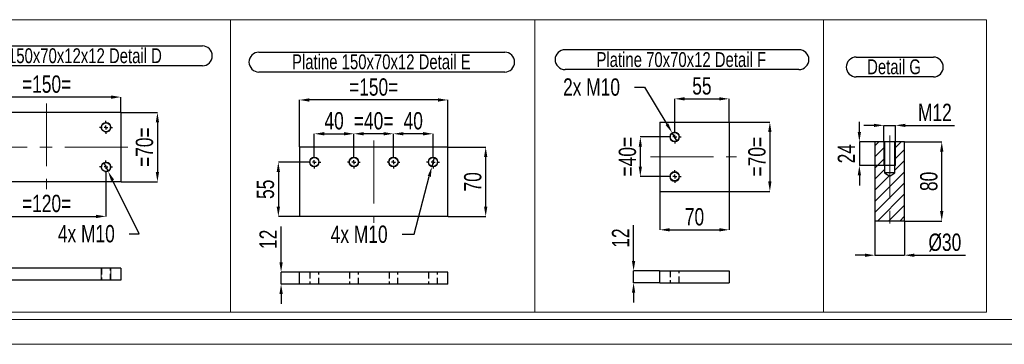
# Model space of a CAD drawing. Header units: millimetres. Extents: x 0 to 1712, y 0 to 594.
# Tile 14 of 18: x 1356 to 1555, y 0 to 66. Entities that reach past the tile are written whole.
import ezdxf

# ---------------------------------------------------------------- set-up
doc = ezdxf.new("R2010")
doc.units = ezdxf.units.MM
doc.header["$PDSIZE"] = -1
doc.linetypes.add('CENTERX2', pattern=[20.32, 12.7, -2.54, 2.54, -2.54])
doc.linetypes.add('HIDDEN', pattern=[1.905, 1.27, -0.635])
for name, color, linetype in [('COTES', 1, 'Continuous'), ('NOTES', 6, 'Continuous'), ('TRAIT-FINS', 9, 'Continuous'), ('TRAIT-MIXTES', 3, 'CENTERX2'), ('TRAIT-TIRET', 2, 'HIDDEN')]:
    doc.layers.add(name, color=color, linetype=linetype)
doc.layers.add('TRAIT-FORT', color=4, linetype='Continuous', lineweight=25)
doc.styles.add('SLDTEXTSTYLE0', font='TXT', dxfattribs={"width": 0.75})
doc.dimstyles.new('SLDDIMSTYLE3', dxfattribs={"dimtxt": 3.5, "dimasz": 2, "dimexe": 0, "dimexo": 0.0625, "dimgap": 0.875, "dimtad": 0, "dimtih": 1, "dimtoh": 1, "dimdec": 0, "dimlfac": 5, "dimrnd": 1e-09, "dimzin": 12, "dimdsep": 46, "dimtxsty": 'SLDTEXTSTYLE0', "dimblk1": 'NONE', "dimsah": 1, "dimcen": 0, "dimadec": 0, "dimazin": 3, "dimtfac": 1, "dimtdec": 0, "dimtmove": 0, "dimatfit": 3, "dimldrblk": 'NONE', "dimfxl": 1, "dimfrac": 2, "dimtolj": 1, "dimtzin": 12, "dimarcsym": 0})
doc.dimstyles.new('SLDDIMSTYLE4', dxfattribs={"dimtxt": 3.5, "dimasz": 2, "dimexe": 0, "dimexo": 0.0625, "dimgap": 0.875, "dimtad": 1, "dimdec": 0, "dimlfac": 5, "dimrnd": 1e-09, "dimzin": 12, "dimdsep": 46, "dimtxsty": 'SLDTEXTSTYLE0', "dimsah": 1, "dimcen": 0.09, "dimadec": 0, "dimazin": 3, "dimtfac": 1, "dimtdec": 0, "dimtmove": 0, "dimatfit": 0, "dimfxl": 1, "dimfrac": 2, "dimtolj": 1, "dimtzin": 12, "dimarcsym": 0})
doc.dimstyles.new('SLDDIMSTYLE5', dxfattribs={"dimtxt": 3.5, "dimasz": 2, "dimexe": 0, "dimexo": 0.0625, "dimgap": 0.875, "dimtad": 1, "dimdec": 0, "dimlfac": 5, "dimrnd": 1e-09, "dimzin": 12, "dimdsep": 46, "dimtxsty": 'SLDTEXTSTYLE0', "dimsah": 1, "dimcen": 0.09, "dimadec": 0, "dimazin": 3, "dimtfac": 1, "dimtdec": 0, "dimtofl": 0, "dimtmove": 0, "dimatfit": 3, "dimfxl": 1, "dimfrac": 2, "dimtolj": 1, "dimtzin": 12, "dimarcsym": 0})

# ---------------------------------------------------------------- blocks, each defined once
blk = doc.blocks.new('*D245')
at = {"layer": 'COTES', "color": 0, "lineweight": -2, "transparency": 16777216}
for p, q in [((1376.5, 46.75), (1383.84, 46.75)), ((1383.84, 44.75), (1383.84, 34.75)), ((1376.5, 32.75), (1383.84, 32.75))]:
    blk.add_line(p, q, dxfattribs=at)
at = {"layer": 'COTES', "color": 0, "transparency": 16777216}
for points in [[(1383.5, 44.75), (1384.17, 44.75), (1383.84, 46.75)], [(1383.5, 34.75), (1384.17, 34.75), (1383.84, 32.75)]]:
    blk.add_solid(points, dxfattribs=at)
at = {"layer": 'Defpoints', "color": 0, "transparency": 16777216}
for p in [(1376.44, 46.75), (1376.44, 32.75), (1383.84, 32.75)]:
    blk.add_point(p, dxfattribs=at)
at = {"layer": 'COTES', "color": 0, "transparency": 16777216, "insert": (1379.46, 39.75), "char_height": 3.5, "attachment_point": 2, "rotation": 90, "style": 'SLDTEXTSTYLE0'}
blk.add_mtext('\\A1;=70=', dxfattribs=at)
blk = doc.blocks.new('*D246')
at = {"layer": 'COTES', "color": 0, "lineweight": -2, "transparency": 16777216}
for p, q in [((1349.44, 34.39), (1349.44, 25.77)), ((1373.44, 34.39), (1373.44, 25.77)), ((1351.44, 25.77), (1371.44, 25.77))]:
    blk.add_line(p, q, dxfattribs=at)
at = {"layer": 'COTES', "color": 0, "transparency": 16777216}
for points in [[(1351.44, 26.1), (1351.44, 25.43), (1349.44, 25.77)], [(1371.44, 26.1), (1371.44, 25.43), (1373.44, 25.77)]]:
    blk.add_solid(points, dxfattribs=at)
at = {"layer": 'Defpoints', "color": 0, "transparency": 16777216}
for p in [(1349.44, 34.45), (1373.44, 34.45), (1373.44, 25.77)]:
    blk.add_point(p, dxfattribs=at)
at = {"layer": 'COTES', "color": 0, "transparency": 16777216, "insert": (1361.44, 30.14), "char_height": 3.5, "attachment_point": 2, "style": 'SLDTEXTSTYLE0'}
blk.add_mtext('\\A1;=120=', dxfattribs=at)
blk = doc.blocks.new('*D247')
at = {"layer": 'COTES', "color": 0, "lineweight": -2, "transparency": 16777216}
for p, q in [((1346.44, 46.81), (1346.44, 49.87)), ((1374.44, 49.87), (1348.44, 49.87)), ((1376.44, 46.81), (1376.44, 49.87))]:
    blk.add_line(p, q, dxfattribs=at)
at = {"layer": 'COTES', "color": 0, "transparency": 16777216}
for points in [[(1348.44, 50.2), (1348.44, 49.53), (1346.44, 49.87)], [(1374.44, 50.2), (1374.44, 49.53), (1376.44, 49.87)]]:
    blk.add_solid(points, dxfattribs=at)
at = {"layer": 'Defpoints', "color": 0, "transparency": 16777216}
for p in [(1346.44, 49.87), (1346.44, 46.75), (1376.44, 46.75)]:
    blk.add_point(p, dxfattribs=at)
at = {"layer": 'COTES', "color": 0, "transparency": 16777216, "insert": (1361.44, 54.24), "char_height": 3.5, "attachment_point": 2, "style": 'SLDTEXTSTYLE0'}
blk.add_mtext('\\A1;=150=', dxfattribs=at)
blk = doc.blocks.new('*D248')
at = {"layer": 'COTES', "color": 0, "lineweight": -2, "transparency": 16777216}
for p, q in [((1372.99, 36.64), (1373.88, 34.85)), ((1380.14, 22.28), (1374.77, 33.06)), ((1378.14, 22.28), (1380.14, 22.28))]:
    blk.add_line(p, q, dxfattribs=at)
at = {"layer": 'COTES', "color": 0, "transparency": 16777216}
blk.add_solid([(1375.07, 33.21), (1374.47, 32.92), (1373.88, 34.85)], dxfattribs=at)
at = {"layer": 'Defpoints', "color": 0, "transparency": 16777216}
for p in [(1372.99, 36.64), (1373.88, 34.85)]:
    blk.add_point(p, dxfattribs=at)
at = {"layer": 'COTES', "color": 0, "transparency": 16777216, "insert": (1363.71, 24.03), "char_height": 3.5, "attachment_point": 1, "style": 'SLDTEXTSTYLE0'}
blk.add_mtext('\\A1;4x M10', dxfattribs=at)
blk = doc.blocks.new('_None')
blk = doc.blocks.new('SW_NOTE_22')
at = {"layer": 'NOTES', "color": 0}
for p, q in [((0, 4.35), (57.11, 4.35)), ((57.11, 0.33), (0, 0.33))]:
    blk.add_line(p, q, dxfattribs=at)
for centre, start, end in [((0, 2.34), 90, 270), ((57.11, 2.34), 270, 90)]:
    blk.add_arc(centre, 2.01, start, end, dxfattribs=at)
at = {"layer": 'NOTES', "color": 0, "insert": (28.36, 3.87), "char_height": 3, "attachment_point": 2, "style": 'SLDTEXTSTYLE0'}
blk.add_mtext('Platine 150x70x12x12 Detail D', dxfattribs=at)
blk = doc.blocks.new('SW_CENTERMARKSYMBOL_59')
at = {"layer": 'TRAIT-MIXTES', "color": 0}
for p, q in [((-0.8, 0), (-1.3, 0)), ((0, 0), (-0.4, 0)), ((0, 0.8), (0, 1.3)), ((0, 0), (0, 0.4)), ((0, 0), (0, -0.4)), ((0, 0), (0.4, 0)), ((0.8, 0), (1.3, 0)), ((0, -0.8), (0, -1.3))]:
    blk.add_line(p, q, dxfattribs=at)
blk = doc.blocks.new('SW_CENTERMARKSYMBOL_60')
at = {"layer": 'TRAIT-MIXTES', "color": 0}
for p, q in [((-0.8, 0), (-1.3, 0)), ((0, 0), (-0.4, 0)), ((0, 0.8), (0, 1.3)), ((0, 0), (0, 0.4)), ((0, 0), (0, -0.4)), ((0, 0), (0.4, 0)), ((0.8, 0), (1.3, 0)), ((0, -0.8), (0, -1.3))]:
    blk.add_line(p, q, dxfattribs=at)
blk = doc.blocks.new('*D263')
at = {"layer": 'COTES', "color": 0, "lineweight": -2, "transparency": 16777216}
for p, q in [((1480.29, 51.9), (1482.29, 51.9)), ((1482.29, 51.9), (1486.86, 44.39)), ((1488.94, 40.97), (1487.9, 42.68))]:
    blk.add_line(p, q, dxfattribs=at)
at = {"layer": 'COTES', "color": 0, "transparency": 16777216}
blk.add_solid([(1487.14, 44.56), (1486.57, 44.22), (1487.9, 42.68)], dxfattribs=at)
at = {"layer": 'Defpoints', "color": 0, "transparency": 16777216}
for p in [(1487.9, 42.68), (1488.94, 40.97)]:
    blk.add_point(p, dxfattribs=at)
at = {"layer": 'COTES', "color": 0, "transparency": 16777216, "insert": (1465.85, 53.65), "char_height": 3.5, "attachment_point": 1, "style": 'SLDTEXTSTYLE0'}
blk.add_mtext('\\A1;2x M10', dxfattribs=at)
blk = doc.blocks.new('*D264')
at = {"layer": 'COTES', "color": 0, "lineweight": -2, "transparency": 16777216}
for p, q in [((1487.06, 41.83), (1481.47, 41.83)), ((1481.47, 39.83), (1481.47, 35.83)), ((1487.06, 33.83), (1481.47, 33.83))]:
    blk.add_line(p, q, dxfattribs=at)
at = {"layer": 'COTES', "color": 0, "transparency": 16777216}
for points in [[(1481.14, 39.83), (1481.8, 39.83), (1481.47, 41.83)], [(1481.14, 35.83), (1481.8, 35.83), (1481.47, 33.83)]]:
    blk.add_solid(points, dxfattribs=at)
at = {"layer": 'Defpoints', "color": 0, "transparency": 16777216}
for p in [(1487.12, 41.83), (1481.47, 33.83), (1487.12, 33.83)]:
    blk.add_point(p, dxfattribs=at)
at = {"layer": 'COTES', "color": 0, "transparency": 16777216, "insert": (1477.1, 37.83), "char_height": 3.5, "attachment_point": 2, "rotation": 90, "style": 'SLDTEXTSTYLE0'}
blk.add_mtext('\\A1;=40=', dxfattribs=at)
blk = doc.blocks.new('*D265')
at = {"layer": 'COTES', "color": 0, "lineweight": -2, "transparency": 16777216}
for p, q in [((1499.48, 44.83), (1507.66, 44.83)), ((1507.66, 42.83), (1507.66, 32.83)), ((1499.48, 30.83), (1507.66, 30.83))]:
    blk.add_line(p, q, dxfattribs=at)
at = {"layer": 'COTES', "color": 0, "transparency": 16777216}
for points in [[(1507.32, 42.83), (1507.99, 42.83), (1507.66, 44.83)], [(1507.32, 32.83), (1507.99, 32.83), (1507.66, 30.83)]]:
    blk.add_solid(points, dxfattribs=at)
at = {"layer": 'Defpoints', "color": 0, "transparency": 16777216}
for p in [(1499.42, 44.83), (1499.42, 30.83), (1507.66, 30.83)]:
    blk.add_point(p, dxfattribs=at)
at = {"layer": 'COTES', "color": 0, "transparency": 16777216, "insert": (1503.28, 37.83), "char_height": 3.5, "attachment_point": 2, "rotation": 90, "style": 'SLDTEXTSTYLE0'}
blk.add_mtext('\\A1;=70=', dxfattribs=at)
blk = doc.blocks.new('*D266')
at = {"layer": 'COTES', "color": 0, "lineweight": -2, "transparency": 16777216}
for p, q in [((1488.42, 43.19), (1488.42, 49.52)), ((1490.42, 49.52), (1497.42, 49.52)), ((1499.42, 44.89), (1499.42, 49.52))]:
    blk.add_line(p, q, dxfattribs=at)
at = {"layer": 'COTES', "color": 0, "transparency": 16777216}
for points in [[(1490.42, 49.85), (1490.42, 49.19), (1488.42, 49.52)], [(1497.42, 49.85), (1497.42, 49.19), (1499.42, 49.52)]]:
    blk.add_solid(points, dxfattribs=at)
at = {"layer": 'Defpoints', "color": 0, "transparency": 16777216}
for p in [(1499.42, 49.52), (1499.42, 44.83), (1488.42, 43.13)]:
    blk.add_point(p, dxfattribs=at)
at = {"layer": 'COTES', "color": 0, "transparency": 16777216, "insert": (1493.92, 53.89), "char_height": 3.5, "attachment_point": 2, "style": 'SLDTEXTSTYLE0'}
blk.add_mtext('\\A1;55', dxfattribs=at)
blk = doc.blocks.new('*D267')
at = {"layer": 'COTES', "color": 0, "lineweight": -2, "transparency": 16777216}
for p, q in [((1485.42, 30.76), (1485.42, 23.06)), ((1499.42, 30.76), (1499.42, 23.06)), ((1487.42, 23.06), (1497.42, 23.06))]:
    blk.add_line(p, q, dxfattribs=at)
at = {"layer": 'COTES', "color": 0, "transparency": 16777216}
for points in [[(1487.42, 23.4), (1487.42, 22.73), (1485.42, 23.06)], [(1497.42, 23.4), (1497.42, 22.73), (1499.42, 23.06)]]:
    blk.add_solid(points, dxfattribs=at)
at = {"layer": 'Defpoints', "color": 0, "transparency": 16777216}
for p in [(1485.42, 30.83), (1499.42, 30.83), (1499.42, 23.06)]:
    blk.add_point(p, dxfattribs=at)
at = {"layer": 'COTES', "color": 0, "transparency": 16777216, "insert": (1492.42, 27.44), "char_height": 3.5, "attachment_point": 2, "style": 'SLDTEXTSTYLE0'}
blk.add_mtext('\\A1;70', dxfattribs=at)
blk = doc.blocks.new('SW_NOTE_25')
at = {"layer": 'NOTES', "color": 0}
for p, q in [((-0.06, 4.38), (47.23, 4.38)), ((47.23, 0.35), (-0.06, 0.35))]:
    blk.add_line(p, q, dxfattribs=at)
for centre, start, end in [((-0.06, 2.36), 90, 270), ((47.23, 2.36), 270, 90)]:
    blk.add_arc(centre, 2.01, start, end, dxfattribs=at)
at = {"layer": 'NOTES', "color": 0, "insert": (23.44, 3.87), "char_height": 3, "attachment_point": 2, "style": 'SLDTEXTSTYLE0'}
blk.add_mtext('Platine 70x70x12 Detail F', dxfattribs=at)
blk = doc.blocks.new('SW_CENTERMARKSYMBOL_75')
at = {"layer": 'TRAIT-MIXTES', "color": 0}
for p, q in [((-0.8, 0), (-1.3, 0)), ((0, 0), (-0.4, 0)), ((0, 0.8), (0, 1.3)), ((0, 0), (0, 0.4)), ((0, 0), (0, -0.4)), ((0, 0), (0.4, 0)), ((0.8, 0), (1.3, 0)), ((0, -0.8), (0, -1.3))]:
    blk.add_line(p, q, dxfattribs=at)
blk = doc.blocks.new('SW_CENTERMARKSYMBOL_76')
at = {"layer": 'TRAIT-MIXTES', "color": 0}
for p, q in [((-0.8, 0), (-1.3, 0)), ((0, 0), (-0.4, 0)), ((0, 0.8), (0, 1.3)), ((0, 0), (0, 0.4)), ((0, 0), (0, -0.4)), ((0, 0), (0.4, 0)), ((0.8, 0), (1.3, 0)), ((0, -0.8), (0, -1.3))]:
    blk.add_line(p, q, dxfattribs=at)
blk = doc.blocks.new('*D268')
at = {"layer": 'COTES', "color": 0, "lineweight": -2, "transparency": 16777216}
for p, q in [((1528.88, 24.78), (1528.88, 17.93)), ((1534.88, 24.78), (1534.88, 17.93)), ((1526.88, 17.93), (1524.88, 17.93)), ((1528.88, 17.93), (1534.88, 17.93)), ((1536.88, 17.93), (1547.2, 17.93))]:
    blk.add_line(p, q, dxfattribs=at)
at = {"layer": 'COTES', "color": 0, "transparency": 16777216}
for points in [[(1526.88, 18.26), (1526.88, 17.59), (1528.88, 17.93)], [(1536.88, 18.26), (1536.88, 17.59), (1534.88, 17.93)]]:
    blk.add_solid(points, dxfattribs=at)
at = {"layer": 'Defpoints', "color": 0, "transparency": 16777216}
for p in [(1528.88, 24.84), (1534.88, 24.84), (1528.88, 17.93)]:
    blk.add_point(p, dxfattribs=at)
at = {"layer": 'COTES', "color": 0, "transparency": 16777216, "insert": (1543.04, 22.3), "char_height": 3.5, "attachment_point": 2, "style": 'SLDTEXTSTYLE0'}
blk.add_mtext('\\A1;%%c30', dxfattribs=at)
blk = doc.blocks.new('*D269')
at = {"layer": 'COTES', "color": 0, "lineweight": -2, "transparency": 16777216}
for p, q in [((1534.95, 40.84), (1542.41, 40.84)), ((1542.41, 26.84), (1542.41, 38.84)), ((1534.95, 24.84), (1542.41, 24.84))]:
    blk.add_line(p, q, dxfattribs=at)
at = {"layer": 'COTES', "color": 0, "transparency": 16777216}
for points in [[(1542.07, 38.84), (1542.74, 38.84), (1542.41, 40.84)], [(1542.07, 26.84), (1542.74, 26.84), (1542.41, 24.84)]]:
    blk.add_solid(points, dxfattribs=at)
at = {"layer": 'Defpoints', "color": 0, "transparency": 16777216}
for p in [(1534.88, 40.84), (1542.41, 40.84), (1534.88, 24.84)]:
    blk.add_point(p, dxfattribs=at)
at = {"layer": 'COTES', "color": 0, "transparency": 16777216, "insert": (1538.03, 32.84), "char_height": 3.5, "attachment_point": 2, "rotation": 90, "style": 'SLDTEXTSTYLE0'}
blk.add_mtext('\\A1;80', dxfattribs=at)
blk = doc.blocks.new('*D270')
at = {"layer": 'COTES', "color": 0, "lineweight": -2, "transparency": 16777216}
for p, q in [((1525.75, 42.84), (1525.75, 44.84)), ((1533.02, 40.84), (1525.75, 40.84)), ((1525.75, 40.84), (1525.75, 36.04)), ((1533.02, 36.04), (1525.75, 36.04)), ((1525.75, 34.04), (1525.75, 32.04))]:
    blk.add_line(p, q, dxfattribs=at)
at = {"layer": 'COTES', "color": 0, "transparency": 16777216}
for points in [[(1525.42, 42.84), (1526.09, 42.84), (1525.75, 40.84)], [(1525.42, 34.04), (1526.09, 34.04), (1525.75, 36.04)]]:
    blk.add_solid(points, dxfattribs=at)
at = {"layer": 'Defpoints', "color": 0, "transparency": 16777216}
for p in [(1533.08, 40.84), (1525.75, 36.04), (1533.08, 36.04)]:
    blk.add_point(p, dxfattribs=at)
at = {"layer": 'COTES', "color": 0, "transparency": 16777216, "insert": (1521.38, 38.44), "char_height": 3.5, "attachment_point": 2, "rotation": 90, "style": 'SLDTEXTSTYLE0'}
blk.add_mtext('\\A1;24', dxfattribs=at)
blk = doc.blocks.new('*D271')
at = {"layer": 'COTES', "color": 0, "lineweight": -2, "transparency": 16777216}
for p, q in [((1528.68, 44.16), (1526.68, 44.16)), ((1530.68, 40.91), (1530.68, 44.16)), ((1530.68, 44.16), (1533.08, 44.16)), ((1533.08, 40.91), (1533.08, 44.16)), ((1535.08, 44.16), (1544.96, 44.16))]:
    blk.add_line(p, q, dxfattribs=at)
at = {"layer": 'COTES', "color": 0, "transparency": 16777216}
for points in [[(1528.68, 44.49), (1528.68, 43.82), (1530.68, 44.16)], [(1535.08, 44.49), (1535.08, 43.82), (1533.08, 44.16)]]:
    blk.add_solid(points, dxfattribs=at)
at = {"layer": 'Defpoints', "color": 0, "transparency": 16777216}
for p in [(1533.08, 44.16), (1530.68, 40.84), (1533.08, 40.84)]:
    blk.add_point(p, dxfattribs=at)
at = {"layer": 'COTES', "color": 0, "transparency": 16777216, "insert": (1541.02, 48.53), "char_height": 3.5, "attachment_point": 2, "style": 'SLDTEXTSTYLE0'}
blk.add_mtext('\\A1;M12', dxfattribs=at)
blk = doc.blocks.new('SW_NOTE_26')
at = {"layer": 'NOTES', "color": 0}
for p, q in [((0, 4.33), (15.59, 4.33)), ((15.59, 0.31), (0, 0.31))]:
    blk.add_line(p, q, dxfattribs=at)
for centre, start, end in [((0, 2.32), 90, 270), ((15.59, 2.32), 270, 90)]:
    blk.add_arc(centre, 2.01, start, end, dxfattribs=at)
at = {"layer": 'NOTES', "color": 0, "insert": (7.64, 3.87), "char_height": 3, "attachment_point": 2, "style": 'SLDTEXTSTYLE0'}
blk.add_mtext('Detail G', dxfattribs=at)
blk = doc.blocks.new('*D272')
at = {"layer": 'COTES', "color": 0, "lineweight": -2, "transparency": 16777216}
for p, q in [((1439.81, 37.71), (1439.31, 35.78)), ((1435.75, 22.18), (1438.8, 33.84)), ((1433.3, 22.18), (1435.75, 22.18))]:
    blk.add_line(p, q, dxfattribs=at)
at = {"layer": 'COTES', "color": 0, "transparency": 16777216}
blk.add_solid([(1438.48, 33.93), (1439.12, 33.76), (1439.31, 35.78)], dxfattribs=at)
at = {"layer": 'Defpoints', "color": 0, "transparency": 16777216}
for p in [(1439.81, 37.71), (1439.31, 35.78)]:
    blk.add_point(p, dxfattribs=at)
at = {"layer": 'COTES', "color": 0, "transparency": 16777216, "insert": (1418.87, 23.93), "char_height": 3.5, "attachment_point": 1, "style": 'SLDTEXTSTYLE0'}
blk.add_mtext('\\A1;4x M10', dxfattribs=at)
blk = doc.blocks.new('*D273')
at = {"layer": 'COTES', "color": 0, "lineweight": -2, "transparency": 16777216}
for p, q in [((1415.56, 38.11), (1415.56, 42.46)), ((1417.56, 42.46), (1421.56, 42.46)), ((1423.56, 38.11), (1423.56, 42.46))]:
    blk.add_line(p, q, dxfattribs=at)
at = {"layer": 'COTES', "color": 0, "transparency": 16777216}
for points in [[(1417.56, 42.8), (1417.56, 42.13), (1415.56, 42.46)], [(1421.56, 42.8), (1421.56, 42.13), (1423.56, 42.46)]]:
    blk.add_solid(points, dxfattribs=at)
at = {"layer": 'Defpoints', "color": 0, "transparency": 16777216}
for p in [(1423.56, 42.46), (1415.56, 38.05), (1423.56, 38.05)]:
    blk.add_point(p, dxfattribs=at)
at = {"layer": 'COTES', "color": 0, "transparency": 16777216, "insert": (1419.56, 46.84), "char_height": 3.5, "attachment_point": 2, "style": 'SLDTEXTSTYLE0'}
blk.add_mtext('\\A1;40', dxfattribs=at)
blk = doc.blocks.new('*D274')
at = {"layer": 'COTES', "color": 0, "lineweight": -2, "transparency": 16777216}
for p, q in [((1423.56, 38.11), (1423.56, 42.46)), ((1429.56, 42.46), (1425.56, 42.46)), ((1431.56, 38.11), (1431.56, 42.46))]:
    blk.add_line(p, q, dxfattribs=at)
at = {"layer": 'COTES', "color": 0, "transparency": 16777216}
for points in [[(1425.56, 42.8), (1425.56, 42.13), (1423.56, 42.46)], [(1429.56, 42.8), (1429.56, 42.13), (1431.56, 42.46)]]:
    blk.add_solid(points, dxfattribs=at)
at = {"layer": 'Defpoints', "color": 0, "transparency": 16777216}
for p in [(1423.56, 42.46), (1423.56, 38.05), (1431.56, 38.05)]:
    blk.add_point(p, dxfattribs=at)
at = {"layer": 'COTES', "color": 0, "transparency": 16777216, "insert": (1427.56, 46.84), "char_height": 3.5, "attachment_point": 2, "style": 'SLDTEXTSTYLE0'}
blk.add_mtext('\\A1;=40=', dxfattribs=at)
blk = doc.blocks.new('*D275')
at = {"layer": 'COTES', "color": 0, "lineweight": -2, "transparency": 16777216}
for p, q in [((1431.56, 38.11), (1431.56, 42.46)), ((1437.56, 42.46), (1433.56, 42.46)), ((1439.56, 38.11), (1439.56, 42.46))]:
    blk.add_line(p, q, dxfattribs=at)
at = {"layer": 'COTES', "color": 0, "transparency": 16777216}
for points in [[(1433.56, 42.8), (1433.56, 42.13), (1431.56, 42.46)], [(1437.56, 42.8), (1437.56, 42.13), (1439.56, 42.46)]]:
    blk.add_solid(points, dxfattribs=at)
at = {"layer": 'Defpoints', "color": 0, "transparency": 16777216}
for p in [(1431.56, 42.46), (1431.56, 38.05), (1439.56, 38.05)]:
    blk.add_point(p, dxfattribs=at)
at = {"layer": 'COTES', "color": 0, "transparency": 16777216, "insert": (1435.56, 46.84), "char_height": 3.5, "attachment_point": 2, "style": 'SLDTEXTSTYLE0'}
blk.add_mtext('\\A1;40', dxfattribs=at)
blk = doc.blocks.new('*D276')
at = {"layer": 'COTES', "color": 0, "lineweight": -2, "transparency": 16777216}
for p, q in [((1414.2, 36.75), (1408.29, 36.75)), ((1408.29, 34.75), (1408.29, 27.75)), ((1412.5, 25.75), (1408.29, 25.75))]:
    blk.add_line(p, q, dxfattribs=at)
at = {"layer": 'COTES', "color": 0, "transparency": 16777216}
for points in [[(1407.95, 34.75), (1408.62, 34.75), (1408.29, 36.75)], [(1407.95, 27.75), (1408.62, 27.75), (1408.29, 25.75)]]:
    blk.add_solid(points, dxfattribs=at)
at = {"layer": 'Defpoints', "color": 0, "transparency": 16777216}
for p in [(1414.26, 36.75), (1408.29, 25.75), (1412.56, 25.75)]:
    blk.add_point(p, dxfattribs=at)
at = {"layer": 'COTES', "color": 0, "transparency": 16777216, "insert": (1403.91, 31.25), "char_height": 3.5, "attachment_point": 2, "rotation": 90, "style": 'SLDTEXTSTYLE0'}
blk.add_mtext('\\A1;55', dxfattribs=at)
blk = doc.blocks.new('*D277')
at = {"layer": 'COTES', "color": 0, "lineweight": -2, "transparency": 16777216}
for p, q in [((1442.62, 39.75), (1450.21, 39.75)), ((1450.21, 27.75), (1450.21, 37.75)), ((1442.62, 25.75), (1450.21, 25.75))]:
    blk.add_line(p, q, dxfattribs=at)
at = {"layer": 'COTES', "color": 0, "transparency": 16777216}
for points in [[(1449.87, 37.75), (1450.54, 37.75), (1450.21, 39.75)], [(1449.87, 27.75), (1450.54, 27.75), (1450.21, 25.75)]]:
    blk.add_solid(points, dxfattribs=at)
at = {"layer": 'Defpoints', "color": 0, "transparency": 16777216}
for p in [(1442.56, 39.75), (1450.21, 39.75), (1442.56, 25.75)]:
    blk.add_point(p, dxfattribs=at)
at = {"layer": 'COTES', "color": 0, "transparency": 16777216, "insert": (1445.83, 32.75), "char_height": 3.5, "attachment_point": 2, "rotation": 90, "style": 'SLDTEXTSTYLE0'}
blk.add_mtext('\\A1;70', dxfattribs=at)
blk = doc.blocks.new('*D278')
at = {"layer": 'COTES', "color": 0, "lineweight": -2, "transparency": 16777216}
for p, q in [((1412.56, 39.81), (1412.56, 49.29)), ((1440.56, 49.29), (1414.56, 49.29)), ((1442.56, 39.81), (1442.56, 49.29))]:
    blk.add_line(p, q, dxfattribs=at)
at = {"layer": 'COTES', "color": 0, "transparency": 16777216}
for points in [[(1414.56, 49.62), (1414.56, 48.95), (1412.56, 49.29)], [(1440.56, 49.62), (1440.56, 48.95), (1442.56, 49.29)]]:
    blk.add_solid(points, dxfattribs=at)
at = {"layer": 'Defpoints', "color": 0, "transparency": 16777216}
for p in [(1412.56, 49.29), (1412.56, 39.75), (1442.56, 39.75)]:
    blk.add_point(p, dxfattribs=at)
at = {"layer": 'COTES', "color": 0, "transparency": 16777216, "insert": (1427.56, 53.66), "char_height": 3.5, "attachment_point": 2, "style": 'SLDTEXTSTYLE0'}
blk.add_mtext('\\A1;=150=', dxfattribs=at)
blk = doc.blocks.new('SW_NOTE_27')
at = {"layer": 'NOTES', "color": 0}
for p, q in [((-0.1, 4.32), (49.59, 4.32)), ((49.59, 0.3), (-0.1, 0.3))]:
    blk.add_line(p, q, dxfattribs=at)
for centre, start, end in [((-0.1, 2.31), 90, 270), ((49.59, 2.31), 270, 90)]:
    blk.add_arc(centre, 2.01, start, end, dxfattribs=at)
at = {"layer": 'NOTES', "color": 0, "insert": (24.66, 3.87), "char_height": 3, "attachment_point": 2, "style": 'SLDTEXTSTYLE0'}
blk.add_mtext('Platine 150x70x12 Detail E', dxfattribs=at)
blk = doc.blocks.new('SW_CENTERMARKSYMBOL_77')
at = {"layer": 'TRAIT-MIXTES', "color": 0}
for p, q in [((-0.8, 0), (-1.3, 0)), ((0, 0), (-0.4, 0)), ((0, 0.8), (0, 1.3)), ((0, 0), (0, 0.4)), ((0, 0), (0, -0.4)), ((0, 0), (0.4, 0)), ((0.8, 0), (1.3, 0)), ((0, -0.8), (0, -1.3))]:
    blk.add_line(p, q, dxfattribs=at)
blk = doc.blocks.new('SW_CENTERMARKSYMBOL_78')
at = {"layer": 'TRAIT-MIXTES', "color": 0}
for p, q in [((-0.8, 0), (-1.3, 0)), ((0, 0), (-0.4, 0)), ((0, 0.8), (0, 1.3)), ((0, 0), (0, 0.4)), ((0, 0), (0, -0.4)), ((0, 0), (0.4, 0)), ((0.8, 0), (1.3, 0)), ((0, -0.8), (0, -1.3))]:
    blk.add_line(p, q, dxfattribs=at)
blk = doc.blocks.new('SW_CENTERMARKSYMBOL_79')
at = {"layer": 'TRAIT-MIXTES', "color": 0}
for p, q in [((-0.8, 0), (-1.3, 0)), ((0, 0), (-0.4, 0)), ((0, 0.8), (0, 1.3)), ((0, 0), (0, 0.4)), ((0, 0), (0, -0.4)), ((0, 0), (0.4, 0)), ((0.8, 0), (1.3, 0)), ((0, -0.8), (0, -1.3))]:
    blk.add_line(p, q, dxfattribs=at)
blk = doc.blocks.new('SW_CENTERMARKSYMBOL_80')
at = {"layer": 'TRAIT-MIXTES', "color": 0}
for p, q in [((-0.8, 0), (-1.3, 0)), ((0, 0), (-0.4, 0)), ((0, 0.8), (0, 1.3)), ((0, 0), (0, 0.4)), ((0, 0), (0, -0.4)), ((0, 0), (0.4, 0)), ((0.8, 0), (1.3, 0)), ((0, -0.8), (0, -1.3))]:
    blk.add_line(p, q, dxfattribs=at)
blk = doc.blocks.new('*D281')
at = {"layer": 'COTES', "color": 0, "lineweight": -2, "transparency": 16777216}
for p, q in [((1408.84, 16.51), (1408.84, 23.76)), ((1412.5, 14.51), (1408.84, 14.51)), ((1408.84, 12.11), (1408.84, 14.51)), ((1412.5, 12.11), (1408.84, 12.11)), ((1408.84, 10.11), (1408.84, 8.11))]:
    blk.add_line(p, q, dxfattribs=at)
at = {"layer": 'COTES', "color": 0, "transparency": 16777216}
for points in [[(1408.51, 16.51), (1409.18, 16.51), (1408.84, 14.51)], [(1408.51, 10.11), (1409.18, 10.11), (1408.84, 12.11)]]:
    blk.add_solid(points, dxfattribs=at)
at = {"layer": 'Defpoints', "color": 0, "transparency": 16777216}
for p in [(1408.84, 14.51), (1412.56, 14.51), (1412.56, 12.11)]:
    blk.add_point(p, dxfattribs=at)
at = {"layer": 'COTES', "color": 0, "transparency": 16777216, "insert": (1404.47, 21.14), "char_height": 3.5, "attachment_point": 2, "rotation": 90, "style": 'SLDTEXTSTYLE0'}
blk.add_mtext('\\A1;12', dxfattribs=at)
blk = doc.blocks.new('*D282')
at = {"layer": 'COTES', "color": 0, "lineweight": -2, "transparency": 16777216}
for p, q in [((1480.11, 16.77), (1480.11, 24.02)), ((1485.36, 14.77), (1480.11, 14.77)), ((1480.11, 12.37), (1480.11, 14.77)), ((1485.36, 12.37), (1480.11, 12.37)), ((1480.11, 10.37), (1480.11, 8.37))]:
    blk.add_line(p, q, dxfattribs=at)
at = {"layer": 'COTES', "color": 0, "transparency": 16777216}
for points in [[(1479.78, 16.77), (1480.44, 16.77), (1480.11, 14.77)], [(1479.78, 10.37), (1480.44, 10.37), (1480.11, 12.37)]]:
    blk.add_solid(points, dxfattribs=at)
at = {"layer": 'Defpoints', "color": 0, "transparency": 16777216}
for p in [(1480.11, 14.77), (1485.42, 14.77), (1485.42, 12.37)]:
    blk.add_point(p, dxfattribs=at)
at = {"layer": 'COTES', "color": 0, "transparency": 16777216, "insert": (1475.73, 21.39), "char_height": 3.5, "attachment_point": 2, "rotation": 90, "style": 'SLDTEXTSTYLE0'}
blk.add_mtext('\\A1;12', dxfattribs=at)

msp = doc.modelspace()

# ---------------------------------------------------------------- hatches: boundary and pattern name
at = {"layer": 'TRAIT-FINS'}
h = msp.add_hatch(dxfattribs=at)
h.set_pattern_fill('ANSI31', color=256, scale=0.5, style=0)
h.set_pattern_definition([(45, (871.4025, -0.0628), (-1.122532, 1.122532), [])])
h.paths.add_polyline_path([(1530.83, 40.84), (1528.88, 40.84), (1528.88, 24.84), (1534.88, 24.84), (1534.88, 40.84), (1532.93, 40.84), (1532.93, 34.54), (1531.88, 33.91), (1530.83, 34.54)], flags=0)

# ---------------------------------------------------------------- linework, layer by layer
at = {"lineweight": 18}
for p, q in [((1330.51, 65.5), (1398.61, 65.5)), ((1398.61, 6.45), (1398.61, 65.5)), ((1398.61, 6.45), (1398.61, 65.5)), ((1398.61, 65.5), (1460.16, 65.5)), ((1460.16, 6.45), (1460.16, 65.5)), ((1460.16, 6.45), (1460.16, 65.5)), ((1460.16, 65.5), (1518.53, 65.5)), ((1518.53, 6.45), (1518.53, 65.5)), ((1518.53, 65.5), (1551.49, 65.5)), ((1518.53, 65.5), (1518.53, 6.45)), ((1551.49, 65.5), (1551.49, 6.45)), ((1330.51, 6.45), (1398.61, 6.45)), ((1398.61, 6.45), (1460.16, 6.45)), ((1460.16, 6.45), (1518.53, 6.45)), ((1518.53, 6.45), (1551.49, 6.45)), ((1707.4, 4.94), (876.4, 4.94)), ((1712.4, -0.06), (871.4, -0.06))]:
    msp.add_line(p, q, dxfattribs=at)
at = {"layer": 'TRAIT-FINS', "lineweight": 18}
for p, q in [((1530.68, 40.84), (1530.68, 36.04)), ((1533.08, 40.84), (1533.08, 36.04)), ((1530.68, 36.04), (1533.08, 36.04)), ((1372.44, 15.31), (1372.44, 12.91)), ((1372.44, 15.31), (1372.44, 12.91)), ((1374.44, 15.31), (1374.44, 12.91)), ((1374.44, 15.31), (1374.44, 12.91)), ((1372.44, 12.91), (1374.44, 12.91)), ((1372.44, 12.91), (1374.44, 12.91))]:
    msp.add_line(p, q, dxfattribs=at)
for centre in [(1488.42, 41.83), (1415.56, 36.75), (1423.56, 36.75), (1431.56, 36.75), (1439.56, 36.75), (1488.42, 33.83)]:
    msp.add_circle(centre, 1, dxfattribs=at)
for centre in [(1373.44, 43.75), (1373.44, 35.75)]:
    msp.add_arc(centre, 1, 255, 195, dxfattribs=at)
at = {"layer": 'TRAIT-FORT', "lineweight": 25}
for p, q in [((1376.44, 46.75), (1346.44, 46.75)), ((1376.44, 46.75), (1376.44, 32.75)), ((1485.42, 44.83), (1499.42, 44.83)), ((1485.42, 44.83), (1485.42, 30.83)), ((1499.42, 44.83), (1499.42, 30.83)), ((1528.88, 40.84), (1528.88, 24.84)), ((1530.83, 40.84), (1528.88, 40.84)), ((1530.83, 40.84), (1530.83, 34.54)), ((1532.93, 40.84), (1530.83, 40.84)), ((1532.93, 34.54), (1532.93, 40.84)), ((1534.88, 40.84), (1532.93, 40.84)), ((1534.88, 24.84), (1534.88, 40.84)), ((1412.56, 39.75), (1412.56, 25.75)), ((1442.56, 39.75), (1412.56, 39.75)), ((1442.56, 25.75), (1442.56, 39.75)), ((1530.83, 34.54), (1531.88, 33.91)), ((1532.93, 34.54), (1530.83, 34.54)), ((1531.88, 33.91), (1532.93, 34.54)), ((1376.44, 32.75), (1346.44, 32.75)), ((1485.42, 30.83), (1499.42, 30.83)), ((1442.56, 25.75), (1412.56, 25.75)), ((1534.88, 24.84), (1528.88, 24.84)), ((1376.44, 15.31), (1346.44, 15.31)), ((1376.44, 15.31), (1376.44, 12.91)), ((1412.56, 12.11), (1412.56, 14.51)), ((1442.56, 14.51), (1412.56, 14.51)), ((1442.56, 12.11), (1442.56, 14.51)), ((1485.42, 12.37), (1485.42, 14.77)), ((1485.42, 14.77), (1499.42, 14.77)), ((1499.42, 14.77), (1499.42, 12.37)), ((1376.44, 12.91), (1346.44, 12.91)), ((1442.56, 12.11), (1412.56, 12.11)), ((1485.42, 12.37), (1499.42, 12.37))]:
    msp.add_line(p, q, dxfattribs=at)
for centre in [(1373.44, 43.75), (1488.42, 41.83), (1373.44, 35.75), (1415.56, 36.75), (1423.56, 36.75), (1431.56, 36.75), (1439.56, 36.75), (1488.42, 33.83)]:
    msp.add_circle(centre, 0.9, dxfattribs=at)
at = {"layer": 'TRAIT-MIXTES', "lineweight": 18}
for p, q in [((1361.44, 48.6), (1361.44, 31.24)), ((1531.88, 42.11), (1531.88, 21.89)), ((1427.56, 41.09), (1427.56, 24.49)), ((1344.81, 39.75), (1377.99, 39.75)), ((1483.56, 37.83), (1500.92, 37.83))]:
    msp.add_line(p, q, dxfattribs=at)
at = {"layer": 'TRAIT-TIRET'}
for p, q in [((1372.54, 15.31), (1372.54, 12.91)), ((1374.34, 12.91), (1374.34, 15.31)), ((1414.66, 14.51), (1414.66, 12.11)), ((1416.46, 12.11), (1416.46, 14.51)), ((1422.66, 14.51), (1422.66, 12.11)), ((1424.46, 12.11), (1424.46, 14.51)), ((1430.66, 14.51), (1430.66, 12.11)), ((1432.46, 12.11), (1432.46, 14.51)), ((1438.66, 14.51), (1438.66, 12.11)), ((1440.46, 12.11), (1440.46, 14.51)), ((1487.52, 14.77), (1487.52, 12.37)), ((1489.32, 12.37), (1489.32, 14.77))]:
    msp.add_line(p, q, dxfattribs=at)

# ---------------------------------------------------------------- block references
at = {"layer": 'NOTES'}
for name, p in [('SW_NOTE_22', (1335.81, 55.86)), ('SW_NOTE_27', (1404.46, 54.63)), ('SW_NOTE_25', (1466.31, 55.08)), ('SW_NOTE_26', (1525.12, 53.62))]:
    msp.add_blockref(name, p, dxfattribs=at)
at = {"layer": 'TRAIT-MIXTES'}
for name, p in [('SW_CENTERMARKSYMBOL_59', (1373.44, 43.75)), ('SW_CENTERMARKSYMBOL_76', (1488.42, 41.83)), ('SW_CENTERMARKSYMBOL_78', (1415.56, 36.75)), ('SW_CENTERMARKSYMBOL_77', (1423.56, 36.75)), ('SW_CENTERMARKSYMBOL_79', (1431.56, 36.75)), ('SW_CENTERMARKSYMBOL_80', (1439.56, 36.75)), ('SW_CENTERMARKSYMBOL_60', (1373.44, 35.75)), ('SW_CENTERMARKSYMBOL_75', (1488.42, 33.83))]:
    msp.add_blockref(name, p, dxfattribs=at)

# ---------------------------------------------------------------- dimensions: what is measured, and where the dimension line sits
at = {"layer": 'COTES'}
for base, p1, p2, text, dimstyle, picture, middle in [((1346.44, 49.87), (1376.44, 46.75), (1346.44, 46.75), '=<>=', 'SLDDIMSTYLE5', '*D247', (1361.44, 49.87)), ((1533.08, 44.16), (1530.68, 40.84), (1533.08, 40.84), 'M12', 'SLDDIMSTYLE4', '*D271', (1541.02, 44.16)), ((1423.56, 42.46), (1431.56, 38.05), (1423.56, 38.05), '=<>=', 'SLDDIMSTYLE4', '*D274', (1427.56, 42.46)), ((1373.44, 25.77), (1349.44, 34.45), (1373.44, 34.45), '=<>=', 'SLDDIMSTYLE5', '*D246', (1361.44, 25.77)), ((1528.88, 17.93), (1534.88, 24.84), (1528.88, 24.84), '%%c<>', 'SLDDIMSTYLE4', '*D268', (1543.04, 17.93))]:
    dim = msp.add_linear_dim(base=base, p1=p1, p2=p2, text=text, dimstyle=dimstyle, dxfattribs=at)
    dim.commit()
    dim.dimension.update_dxf_attribs({"geometry": picture, "text_midpoint": middle, "dimtype": 160})
for base, p1, p2, picture, middle in [((1499.42, 49.52), (1488.42, 43.13), (1499.42, 44.83), '*D266', (1493.92, 49.52)), ((1423.56, 42.46), (1415.56, 38.05), (1423.56, 38.05), '*D273', (1419.56, 42.46)), ((1431.56, 42.46), (1439.56, 38.05), (1431.56, 38.05), '*D275', (1435.56, 42.46)), ((1499.42, 23.06), (1485.42, 30.83), (1499.42, 30.83), '*D267', (1492.42, 23.06))]:
    dim = msp.add_linear_dim(base=base, p1=p1, p2=p2, dimstyle='SLDDIMSTYLE5', dxfattribs=at)
    dim.commit()
    dim.dimension.update_dxf_attribs({"geometry": picture, "text_midpoint": middle, "dimtype": 160})
for base, p1, p2, angle, dimstyle, picture, middle in [((1412.56, 49.29), (1442.56, 39.75), (1412.56, 39.75), 0, 'SLDDIMSTYLE5', '*D278', (1427.56, 49.29)), ((1383.84, 32.75), (1376.44, 46.75), (1376.44, 32.75), 90, 'SLDDIMSTYLE5', '*D245', (1383.84, 39.75)), ((1507.66, 30.83), (1499.42, 44.83), (1499.42, 30.83), 90, 'SLDDIMSTYLE5', '*D265', (1507.66, 37.83)), ((1481.47, 33.83), (1487.12, 41.83), (1487.12, 33.83), 90, 'SLDDIMSTYLE4', '*D264', (1481.47, 37.83))]:
    dim = msp.add_linear_dim(base=base, p1=p1, p2=p2, angle=angle, text='=<>=', dimstyle=dimstyle, dxfattribs=at)
    dim.commit()
    dim.dimension.update_dxf_attribs({"geometry": picture, "text_midpoint": middle, "dimtype": 160})
for p1, p2, text, picture, middle in [((1488.94, 40.97), (1487.9, 42.68), '2x M<>', '*D263', (1472.64, 51.9)), ((1372.99, 36.64), (1373.88, 34.85), '4x M10', '*D248', (1370.49, 22.28)), ((1439.81, 37.71), (1439.31, 35.78), '4x M10', '*D272', (1425.65, 22.18))]:
    dim = msp.add_diameter_dim_2p(p1=p1, p2=p2, text=text, dimstyle='SLDDIMSTYLE3', override={"dimpost": '<>'}, dxfattribs=at)
    dim.commit()
    dim.dimension.update_dxf_attribs({"geometry": picture, "text_midpoint": middle, "dimtype": 163})
for base, p1, p2, dimstyle, picture, middle in [((1525.75, 36.04), (1533.08, 40.84), (1533.08, 36.04), 'SLDDIMSTYLE4', '*D270', (1525.75, 38.44)), ((1542.41, 40.84), (1534.88, 24.84), (1534.88, 40.84), 'SLDDIMSTYLE5', '*D269', (1542.41, 32.84)), ((1450.21, 39.75), (1442.56, 25.75), (1442.56, 39.75), 'SLDDIMSTYLE5', '*D277', (1450.21, 32.75)), ((1408.29, 25.75), (1414.26, 36.75), (1412.56, 25.75), 'SLDDIMSTYLE5', '*D276', (1408.29, 31.25)), ((1480.11, 14.77), (1485.42, 12.37), (1485.42, 14.77), 'SLDDIMSTYLE4', '*D282', (1480.11, 21.39)), ((1408.84, 14.51), (1412.56, 12.11), (1412.56, 14.51), 'SLDDIMSTYLE4', '*D281', (1408.84, 21.14))]:
    dim = msp.add_linear_dim(base=base, p1=p1, p2=p2, angle=90, dimstyle=dimstyle, dxfattribs=at)
    dim.commit()
    dim.dimension.update_dxf_attribs({"geometry": picture, "text_midpoint": middle, "dimtype": 160})

doc.saveas('drawing.dxf')
